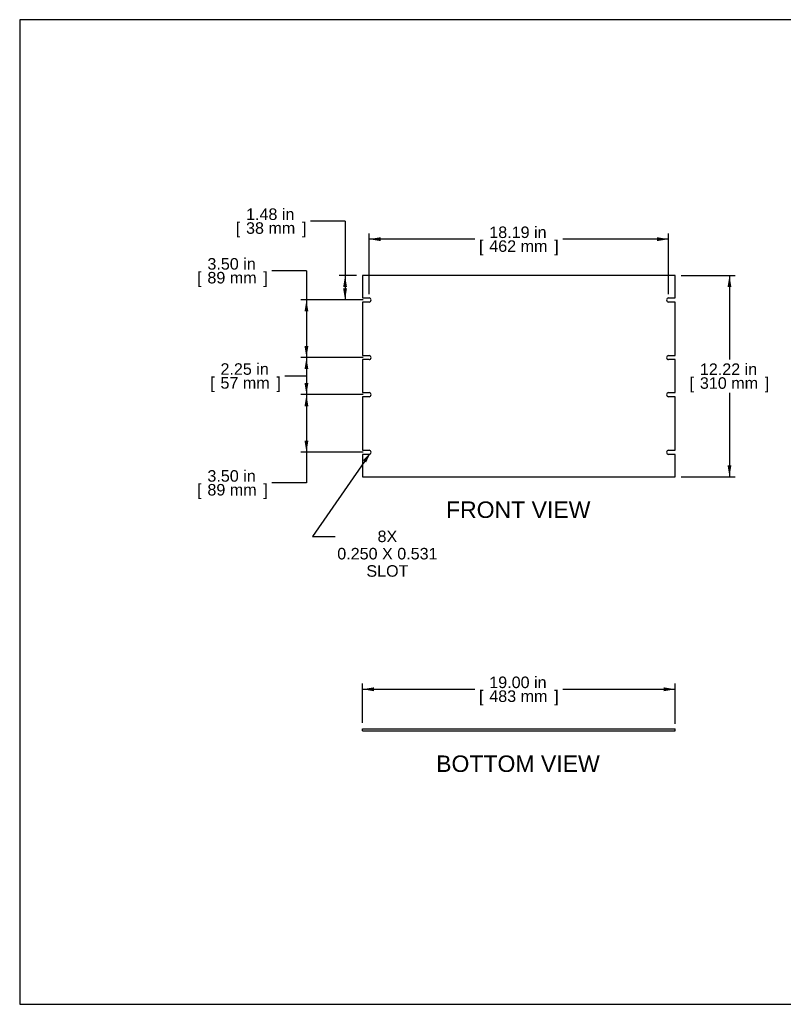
# Model space of a CAD drawing. Header units: inches. Extents: x 0 to 80, y 0 to 59.8.
# Tile 1 of 11: x 0 to 46.4, y 0 to 59.8. Entities that reach past the tile are written whole.
import ezdxf
from ezdxf import colors
from ezdxf.entities.mleader import LeaderData, LeaderLine
from ezdxf.enums import TextEntityAlignment as Align
from ezdxf.math import Vec2, Vec3

# ---------------------------------------------------------------- set-up
doc = ezdxf.new("R2010")
doc.units = ezdxf.units.IN
doc.header["$MEASUREMENT"] = 0
doc.layers.add('COM41832', color=7, linetype='Continuous')
doc.layers.add('Default', color=7, linetype='Continuous')
doc.styles.add('SEACAD_Arial', font='arial.ttf')
doc.dimstyles.new('WEB', dxfattribs={"dimtxt": 0.7, "dimasz": 0.7, "dimexe": 0.35, "dimexo": 0.35, "dimgap": 0.35, "dimtad": 0, "dimtih": 1, "dimtoh": 1, "dimzin": 4, "dimdsep": 46, "dimtxsty": 'SEACAD_Arial', "dimblk1": '_SE_FILLED', "dimblk2": '_SE_FILLED', "dimsah": 1, "dimcen": 0.35, "dimadec": 0, "dimazin": 0, "dimtfac": 1, "dimtofl": 0, "dimtmove": 0, "dimatfit": 3, "dimfxl": 1, "dimtolj": 1, "dimtzin": 4, "dimarcsym": 0})

# ---------------------------------------------------------------- blocks, each defined once
blk = doc.blocks.new('SE2')
at = {"layer": 'COM41832', "color": 7, "linetype": 'Continuous'}
for p, q in [((39.806, 44.25), (20.806, 44.25)), ((20.806, 44.25), (20.806, 42.891)), ((39.806, 42.891), (39.806, 44.25)), ((20.806, 42.891), (21.212, 42.891)), ((20.806, 42.641), (20.806, 39.391)), ((21.212, 42.641), (20.806, 42.641)), ((39.4, 42.891), (39.806, 42.891)), ((39.806, 42.641), (39.4, 42.641)), ((39.806, 39.391), (39.806, 42.641)), ((20.806, 39.391), (21.212, 39.391)), ((20.806, 39.141), (20.806, 37.141)), ((21.212, 39.141), (20.806, 39.141)), ((39.4, 39.391), (39.806, 39.391)), ((39.806, 39.141), (39.4, 39.141)), ((39.806, 37.141), (39.806, 39.141)), ((20.806, 37.141), (21.212, 37.141)), ((39.4, 37.141), (39.806, 37.141)), ((20.806, 36.891), (20.806, 33.641)), ((21.212, 36.891), (20.806, 36.891)), ((39.806, 36.891), (39.4, 36.891)), ((39.806, 33.641), (39.806, 36.891)), ((20.806, 33.641), (21.212, 33.641)), ((39.4, 33.641), (39.806, 33.641)), ((20.806, 33.391), (20.806, 32.032)), ((21.212, 33.391), (20.806, 33.391)), ((39.806, 33.391), (39.4, 33.391)), ((39.806, 32.032), (39.806, 33.391)), ((20.806, 32.032), (39.806, 32.032))]:
    blk.add_line(p, q, dxfattribs=at)
for centre, start, end in [((21.212, 42.766), 270, 90), ((39.4, 42.766), 90, 270), ((21.212, 39.266), 270, 90), ((39.4, 39.266), 90, 270), ((21.212, 37.016), 270, 90), ((39.4, 37.016), 90, 270), ((21.212, 33.516), 270, 90), ((39.4, 33.516), 90, 270)]:
    blk.add_arc(centre, 0.125, start, end, dxfattribs=at)
blk = doc.blocks.new('SE3')
at = {"layer": 'COM41832', "color": 7, "linetype": 'Continuous'}
for p, q in [((20.806, 16.734), (39.806, 16.734)), ((20.806, 16.609), (20.806, 16.734)), ((20.806, 16.609), (39.806, 16.609)), ((39.806, 16.609), (39.806, 16.734))]:
    blk.add_line(p, q, dxfattribs=at)
blk = doc.blocks.new('DMBLK15')
at = {"layer": 'Default', "linetype": 'Continuous', "transparency": 16777216}
for points in [[(21.506, 19.245), (20.806, 19.129), (21.506, 19.012)], [(39.106, 19.245), (39.106, 19.012), (39.806, 19.129)]]:
    blk.add_hatch(color=7, dxfattribs=at).paths.add_polyline_path(points)
at = {"layer": 'Default', "color": 7, "linetype": 'Continuous', "transparency": 16777216}
for p, q in [((20.806, 17.084), (20.806, 19.479)), ((39.806, 17.022), (39.806, 19.479)), ((20.806, 19.129), (27.641, 19.129)), ((32.97, 19.129), (39.806, 19.129))]:
    blk.add_line(p, q, dxfattribs=at)
at = {"layer": 'Default', "color": 7, "linetype": 'Continuous', "transparency": 16777216, "style": 'SEACAD_Arial'}
for s, p in [('19.00 in', (28.51, 19.899)), ('[', (27.886, 19.059)), ('483 mm', (28.51, 19.059)), (']', (32.451, 19.059))]:
    blk.add_text(s, height=0.7, dxfattribs=at).set_placement(p, align=Align.TOP_LEFT)
blk = doc.blocks.new('_SE_FILLED')
at = {"color": 0}
blk.add_line((0, 0), (-1, 0), dxfattribs=at)
blk.add_solid([(0, 0), (-1, -0.1665), (-1, 0.1665), (0, 0)], dxfattribs=at)
blk = doc.blocks.new('DMBLK16')
at = {"layer": 'Default', "linetype": 'Continuous', "transparency": 16777216}
for points in [[(43.21, 43.55), (43.093, 44.25), (42.976, 43.55)], [(43.21, 32.732), (42.976, 32.732), (43.093, 32.032)]]:
    blk.add_hatch(color=7, dxfattribs=at).paths.add_polyline_path(points)
at = {"layer": 'Default', "color": 7, "linetype": 'Continuous', "transparency": 16777216}
for p, q in [((40.156, 44.25), (43.443, 44.25)), ((43.093, 44.25), (43.093, 39.156)), ((43.093, 37.126), (43.093, 32.032)), ((40.156, 32.032), (43.443, 32.032))]:
    blk.add_line(p, q, dxfattribs=at)
at = {"layer": 'Default', "color": 7, "linetype": 'Continuous', "transparency": 16777216, "style": 'SEACAD_Arial'}
for s, p in [('12.22 in', (41.297, 38.911)), ('[', (40.673, 38.071)), ('310 mm', (41.297, 38.071)), (']', (45.239, 38.071))]:
    blk.add_text(s, height=0.7, dxfattribs=at).set_placement(p, align=Align.TOP_LEFT)
blk = doc.blocks.new('DMBLK17')
at = {"layer": 'Default', "linetype": 'Continuous', "transparency": 16777216}
for points in [[(21.912, 46.573), (21.212, 46.456), (21.912, 46.339)], [(38.7, 46.573), (38.7, 46.339), (39.4, 46.456)]]:
    blk.add_hatch(color=7, dxfattribs=at).paths.add_polyline_path(points)
at = {"layer": 'Default', "color": 7, "linetype": 'Continuous', "transparency": 16777216}
for p, q in [((21.212, 43.116), (21.212, 46.806)), ((39.4, 43.116), (39.4, 46.806)), ((27.641, 46.456), (21.212, 46.456)), ((39.4, 46.456), (32.97, 46.456))]:
    blk.add_line(p, q, dxfattribs=at)
at = {"layer": 'Default', "color": 7, "linetype": 'Continuous', "transparency": 16777216, "style": 'SEACAD_Arial'}
for s, p in [('18.19 in', (28.51, 47.226)), ('[', (27.886, 46.386)), ('462 mm', (28.51, 46.386)), (']', (32.451, 46.386))]:
    blk.add_text(s, height=0.7, dxfattribs=at).set_placement(p, align=Align.TOP_LEFT)
blk = doc.blocks.new('DMBLK18')
at = {"layer": 'Default', "linetype": 'Continuous', "transparency": 16777216}
for points in [[(19.638, 43.55), (19.872, 43.55), (19.755, 44.25)], [(19.638, 43.466), (19.755, 42.766), (19.872, 43.466)]]:
    blk.add_hatch(color=7, dxfattribs=at).paths.add_polyline_path(points)
at = {"layer": 'Default', "color": 7, "linetype": 'Continuous', "transparency": 16777216}
for p, q in [((19.755, 47.552), (17.655, 47.552)), ((19.755, 47.552), (19.755, 42.766)), ((20.456, 44.25), (19.405, 44.25)), ((20.862, 42.766), (19.405, 42.766))]:
    blk.add_line(p, q, dxfattribs=at)
at = {"layer": 'Default', "color": 7, "linetype": 'Continuous', "transparency": 16777216, "style": 'SEACAD_Arial'}
for s, p in [('1.48 in', (13.743, 48.322)), ('[', (13.119, 47.482)), ('38 mm', (13.743, 47.482)), (']', (17.136, 47.482))]:
    blk.add_text(s, height=0.7, dxfattribs=at).set_placement(p, align=Align.TOP_LEFT)
blk = doc.blocks.new('DMBLK19')
at = {"layer": 'Default', "linetype": 'Continuous', "transparency": 16777216}
for points in [[(17.293, 42.066), (17.526, 42.066), (17.409, 42.766)], [(17.293, 39.966), (17.409, 39.266), (17.526, 39.966)]]:
    blk.add_hatch(color=7, dxfattribs=at).paths.add_polyline_path(points)
at = {"layer": 'Default', "color": 7, "linetype": 'Continuous', "transparency": 16777216}
for p, q in [((17.409, 44.538), (15.309, 44.538)), ((17.409, 44.538), (17.409, 39.266)), ((20.862, 42.766), (17.059, 42.766)), ((20.862, 39.266), (17.059, 39.266))]:
    blk.add_line(p, q, dxfattribs=at)
at = {"layer": 'Default', "color": 7, "linetype": 'Continuous', "transparency": 16777216, "style": 'SEACAD_Arial'}
for s, p in [('3.50 in', (11.397, 45.308)), ('[', (10.773, 44.468)), ('89 mm', (11.397, 44.468)), (']', (14.79, 44.468))]:
    blk.add_text(s, height=0.7, dxfattribs=at).set_placement(p, align=Align.TOP_LEFT)
blk = doc.blocks.new('DMBLK20')
at = {"layer": 'Default', "linetype": 'Continuous', "transparency": 16777216}
for points in [[(17.293, 38.566), (17.526, 38.566), (17.409, 39.266)], [(17.293, 37.716), (17.409, 37.016), (17.526, 37.716)]]:
    blk.add_hatch(color=7, dxfattribs=at).paths.add_polyline_path(points)
at = {"layer": 'Default', "color": 7, "linetype": 'Continuous', "transparency": 16777216}
for p, q in [((20.862, 39.266), (17.059, 39.266)), ((17.409, 39.266), (17.409, 37.016)), ((17.409, 38.141), (16.103, 38.145)), ((20.862, 37.016), (17.059, 37.016))]:
    blk.add_line(p, q, dxfattribs=at)
at = {"layer": 'Default', "color": 7, "linetype": 'Continuous', "transparency": 16777216, "style": 'SEACAD_Arial'}
for s, p in [('2.25 in', (12.19, 38.922)), ('[', (11.567, 38.082)), ('57 mm', (12.19, 38.082)), (']', (15.584, 38.082))]:
    blk.add_text(s, height=0.7, dxfattribs=at).set_placement(p, align=Align.TOP_LEFT)
blk = doc.blocks.new('DMBLK21')
at = {"layer": 'Default', "linetype": 'Continuous', "transparency": 16777216}
for points in [[(17.293, 36.316), (17.526, 36.316), (17.409, 37.016)], [(17.293, 34.216), (17.409, 33.516), (17.526, 34.216)]]:
    blk.add_hatch(color=7, dxfattribs=at).paths.add_polyline_path(points)
at = {"layer": 'Default', "color": 7, "linetype": 'Continuous', "transparency": 16777216}
for p, q in [((20.862, 37.016), (17.059, 37.016)), ((17.409, 37.016), (17.409, 31.662)), ((20.862, 33.516), (17.059, 33.516)), ((17.409, 31.662), (15.309, 31.662))]:
    blk.add_line(p, q, dxfattribs=at)
at = {"layer": 'Default', "color": 7, "linetype": 'Continuous', "transparency": 16777216, "style": 'SEACAD_Arial'}
for s, p in [('3.50 in', (11.397, 32.432)), ('[', (10.773, 31.592)), ('89 mm', (11.397, 31.592)), (']', (14.79, 31.592))]:
    blk.add_text(s, height=0.7, dxfattribs=at).set_placement(p, align=Align.TOP_LEFT)

msp = doc.modelspace()

# ---------------------------------------------------------------- linework, layer by layer
at = {"layer": 'Default', "color": 7, "linetype": 'Continuous'}
for p, q in [((80, 59.783), (0, 59.783)), ((0, 59.783), (0, 0)), ((0, 0), (80, 0))]:
    msp.add_line(p, q, dxfattribs=at)

# ---------------------------------------------------------------- block references
at = {"layer": 'Default'}
for name in ['SE2', 'SE3']:
    msp.add_blockref(name, (0, 0), dxfattribs=at)

# ---------------------------------------------------------------- texts
at = {"layer": 'Default', "color": 7, "linetype": 'Continuous', "style": 'SEACAD_Arial'}
for s, p in [('FRONT VIEW', (25.882, 30.532)), ('BOTTOM VIEW', (25.284, 15.109))]:
    msp.add_text(s, height=1, dxfattribs=at).set_placement(p, align=Align.TOP_LEFT)

# ---------------------------------------------------------------- dimensions: what is measured, and where the dimension line sits
at = {"layer": 'Default', "color": 7, "linetype": 'Continuous'}
for base, p1, p2, angle, picture, middle, dimtype in [((19.755, 42.766), (20.806, 44.25), (21.212, 42.766), 90, 'DMBLK18', (17.655, 47.552), 160), ((17.409, 42.766), (21.212, 42.766), (21.212, 39.266), 270, 'DMBLK19', (15.309, 44.538), 161), ((43.093, 44.25), (39.806, 44.25), (39.806, 32.032), 270, 'DMBLK16', (43.093, 38.141), 161), ((17.409, 39.266), (21.212, 39.266), (21.212, 37.016), 270, 'DMBLK20', (13.712, 38.152), 161), ((17.409, 37.016), (21.212, 37.016), (21.212, 33.516), 270, 'DMBLK21', (15.309, 31.662), 161), ((20.806, 19.129), (20.806, 16.734), (39.806, 16.672), 359.81153, 'DMBLK15', (30.306, 19.129), 161)]:
    dim = msp.add_linear_dim(base=base, p1=p1, p2=p2, angle=angle, text='\\A1;<>', dimstyle='WEB', override={"dimpost": '\\X'}, dxfattribs=at)
    dim.commit()
    dim.dimension.update_dxf_attribs({"geometry": picture, "text_midpoint": middle, "dimtype": dimtype})
dim = msp.add_linear_dim(base=(21.212, 46.456), p1=(39.4, 42.766), p2=(21.212, 42.766), text='\\A1;<>', dimstyle='WEB', override={"dimpost": '\\X'}, dxfattribs=at)
dim.commit()
dim.dimension.update_dxf_attribs({"geometry": 'DMBLK17', "text_midpoint": (30.306, 46.456), "dimtype": 160})

# ---------------------------------------------------------------- leaders
ml = msp.add_multileader_mtext('Standard', dxfattribs=at)
ml.set_content('\\pxsm0.9;{\\fArial|c0|p34;\\W1.;8X\\P0.250 X 0.531\\PSLOT\\P}', color=7)
ml.set_leader_properties(linetype='ByLayer')
ml.build(insert=Vec2(0, 0))
ml.multileader.update_dxf_attribs({"dogleg_length": 1.37, "arrow_head_size": 0.7})
ctx = ml.context
ctx.base_point, ctx.char_height, ctx.arrow_head_size, ctx.landing_gap_size = Vec3(22.235, 28.762), 0.7, 0.7, 0.245
notes = []
notes.append((ctx, [(0, (1, 1, 0), (17.778, 28.404), (1, 0), 1.37, [(0, [(21.335, 33.54)], 0, [])])]))
ctx.mtext.insert, ctx.mtext.alignment = Vec3(22.325, 28.762), 2
for ctx, leaders in notes:
    for number, flags, end, landing, length, lines in leaders:
        leader = LeaderData()
        leader.index, (leader.has_last_leader_line, leader.has_dogleg_vector, leader.attachment_direction) = number, flags
        leader.last_leader_point, leader.dogleg_vector, leader.dogleg_length = Vec3(end), Vec3(landing), length
        for number, points, colour, breaks in lines:
            line = LeaderLine()
            line.index, line.vertices, line.color, line.breaks = number, Vec3.list(points), colors.encode_raw_color(colour), breaks
            leader.lines.append(line)
        ctx.leaders.append(leader)

doc.saveas('drawing.dxf')
